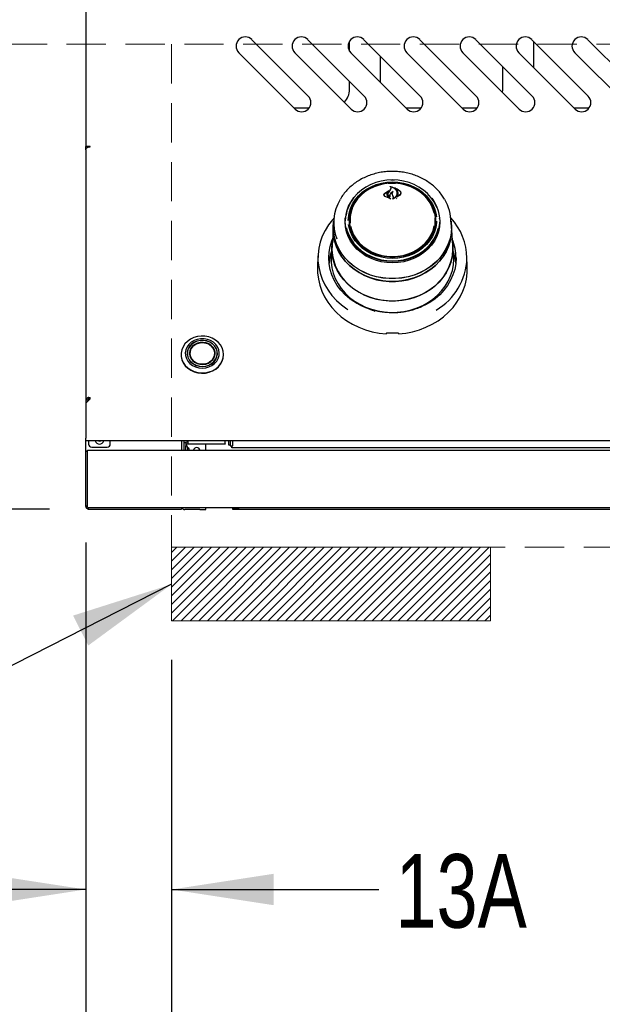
# Model space of a CAD drawing. Header units: inches. Extents: x 35 to 206, y 22 to 147.
# Tile 3 of 51: x 60 to 71, y 36 to 57. Entities that reach past the tile are written whole.
import ezdxf

# ---------------------------------------------------------------- set-up
doc = ezdxf.new("R2010")
doc.units = ezdxf.units.IN
doc.header["$LTSCALE"] = 16
doc.header["$MEASUREMENT"] = 0
doc.linetypes.add('HIDDEN', pattern=[0.075, 0.05, -0.025])
doc.layers.add('FORMAT', color=7, linetype='Continuous')
doc.styles.add('SLDTEXTSTYLE0', font='TXT', dxfattribs={"width": 0.75})
doc.dimstyles.new('SLDDIMSTYLE0', dxfattribs={"dimtxt": 1.5, "dimasz": 2.08, "dimexe": 0, "dimexo": 0.0625, "dimgap": 0.375, "dimtad": 0, "dimtih": 1, "dimtoh": 1, "dimdec": 0, "dimrnd": 1e-09, "dimzin": 12, "dimdsep": 46, "dimlunit": 5, "dimtxsty": 'SLDTEXTSTYLE0', "dimsah": 1, "dimcen": 0.09, "dimadec": 0, "dimazin": 3, "dimtfac": 1, "dimtdec": 0, "dimtmove": 0, "dimatfit": 0, "dimfxl": 1, "dimfrac": 2, "dimtolj": 1, "dimtzin": 12, "dimarcsym": 0})
doc.dimstyles.new('SLDDIMSTYLE1', dxfattribs={"dimtxt": 1.5, "dimasz": 2.08, "dimexe": 0, "dimexo": 0.0625, "dimgap": 0.375, "dimtad": 0, "dimtih": 1, "dimtoh": 1, "dimdec": 0, "dimrnd": 1e-09, "dimzin": 12, "dimdsep": 46, "dimlunit": 5, "dimtxsty": 'SLDTEXTSTYLE0', "dimsah": 1, "dimcen": 0.09, "dimadec": 0, "dimazin": 3, "dimtfac": 1, "dimtdec": 0, "dimtofl": 0, "dimtmove": 0, "dimatfit": 3, "dimfxl": 1, "dimfrac": 2, "dimtolj": 1, "dimtzin": 12, "dimarcsym": 0})
doc.dimstyles.new('SLDDIMSTYLE2', dxfattribs={"dimtxt": 0.18, "dimasz": 2.08, "dimexe": 0, "dimexo": 0.0625, "dimgap": 0, "dimtad": 0, "dimtih": 1, "dimtoh": 1, "dimdec": 0, "dimrnd": 1e-09, "dimzin": 0, "dimdsep": 46, "dimlunit": 5, "dimtxsty": 'Standard', "dimsah": 1, "dimcen": 0.09, "dimadec": 0, "dimazin": 0, "dimtfac": 2.08, "dimtdec": 0, "dimtofl": 0, "dimtmove": 0, "dimatfit": 3, "dimfxl": 1, "dimfrac": 2, "dimtolj": 1, "dimtzin": 0, "dimarcsym": 0})

# ---------------------------------------------------------------- blocks, each defined once
blk = doc.blocks.new('_D')
at = {"layer": 'FORMAT'}
for p, q in [((60.925, 45.905), (60.925, 36.831)), ((62.675, 43.511), (62.675, 36.831)), ((60.925, 38.831), (56.925, 38.831)), ((62.675, 38.831), (66.898, 38.831))]:
    blk.add_line(p, q, dxfattribs=at)
for points in [[(60.925, 38.831), (58.845, 39.151), (58.845, 38.511)], [(62.675, 38.831), (64.755, 38.511), (64.755, 39.151)]]:
    blk.add_solid(points, dxfattribs=at)
at = {"layer": 'FORMAT', "insert": (67.238, 39.552), "char_height": 1.5, "attachment_point": 1, "style": 'SLDTEXTSTYLE0'}
blk.add_mtext('13A', dxfattribs=at)
blk = doc.blocks.new('_D_3')
at = {"layer": 'FORMAT'}
for p, q in [((62.675, 43.511), (62.675, 32.728)), ((98.675, 43.511), (98.675, 32.728)), ((62.675, 34.728), (79.035, 34.728)), ((98.675, 34.728), (82.315, 34.728))]:
    blk.add_line(p, q, dxfattribs=at)
for points in [[(62.675, 34.728), (64.755, 34.408), (64.755, 35.048)], [(98.675, 34.728), (96.595, 35.048), (96.595, 34.408)]]:
    blk.add_solid(points, dxfattribs=at)
at = {"layer": 'FORMAT', "insert": (79.375, 35.449), "char_height": 1.5, "attachment_point": 1, "style": 'SLDTEXTSTYLE0'}
blk.add_mtext('5A', dxfattribs=at)
blk = doc.blocks.new('_D_4')
at = {"layer": 'FORMAT'}
for p, q in [((60.925, 45.905), (60.925, 28.948)), ((100.425, 45.905), (100.425, 28.948)), ((60.925, 30.948), (79.035, 30.948)), ((100.425, 30.948), (82.315, 30.948))]:
    blk.add_line(p, q, dxfattribs=at)
for points in [[(60.925, 30.948), (63.005, 30.628), (63.005, 31.268)], [(100.425, 30.948), (98.345, 31.268), (98.345, 30.628)]]:
    blk.add_solid(points, dxfattribs=at)
at = {"layer": 'FORMAT', "insert": (79.375, 31.669), "char_height": 1.5, "attachment_point": 1, "style": 'SLDTEXTSTYLE0'}
blk.add_mtext('2A', dxfattribs=at)
blk = doc.blocks.new('_D_5')
at = {"layer": 'FORMAT'}
for p, q in [((60.125, 70.713), (51.425, 70.713)), ((53.425, 70.713), (53.425, 59.862)), ((53.425, 46.586), (53.425, 57.437)), ((60.183, 46.586), (51.425, 46.586))]:
    blk.add_line(p, q, dxfattribs=at)
for points in [[(53.425, 70.713), (53.105, 68.633), (53.745, 68.633)], [(53.425, 46.586), (53.745, 48.666), (53.105, 48.666)]]:
    blk.add_solid(points, dxfattribs=at)
at = {"layer": 'FORMAT', "insert": (52.125, 59.371), "char_height": 1.5, "attachment_point": 1, "style": 'SLDTEXTSTYLE0'}
blk.add_mtext('1A', dxfattribs=at)

msp = doc.modelspace()

# ---------------------------------------------------------------- hatches: boundary and pattern name
at = {"layer": 'FORMAT'}
h = msp.add_hatch(dxfattribs=at)
h.set_pattern_fill('ANSI31', color=256, style=0)
h.paths.add_polyline_path([(62.675, 45.811), (69.175, 45.811), (69.175, 44.311), (62.675, 44.311)], flags=0)

# ---------------------------------------------------------------- linework, layer by layer
at = {"color": 7, "linetype": 'Continuous', "lineweight": 25}
for p, q in [((60.925, 56.916), (60.925, 53.98)), ((65.459, 55.006), (64.31, 56.155)), ((66.6, 55.006), (65.451, 56.155)), ((66.3, 55.924), (66.3, 56.121)), ((67.741, 55.006), (66.592, 56.155)), ((68.882, 55.006), (67.733, 56.155)), ((70.023, 55.006), (68.874, 56.155)), ((71.164, 55.006), (70.015, 56.155)), ((70.05, 56.12), (70.05, 55.59)), ((72.305, 55.006), (71.156, 56.155)), ((64.045, 55.89), (65.194, 54.741)), ((65.186, 55.89), (66.335, 54.741)), ((66.327, 55.89), (67.476, 54.741)), ((66.925, 55.822), (66.925, 55.292)), ((67.468, 55.89), (68.617, 54.741)), ((68.609, 55.89), (69.758, 54.741)), ((69.75, 55.89), (70.899, 54.741)), ((70.891, 55.89), (72.04, 54.741)), ((69.425, 55.141), (69.425, 55.604)), ((66.3, 55.141), (66.3, 55.306)), ((69.42, 55.079), (69.425, 55.141)), ((65.169, 54.766), (65.48, 54.766)), ((67.451, 54.766), (67.762, 54.766)), ((68.592, 54.766), (68.903, 54.766)), ((70.874, 54.766), (71.185, 54.766)), ((61.014, 53.98), (60.925, 53.98)), ((60.925, 53.911), (60.925, 53.98)), ((60.925, 53.911), (60.925, 48.804)), ((60.984, 53.97), (61.014, 53.97)), ((61.014, 53.97), (61.014, 53.98)), ((67.085, 53.228), (67.175, 53.232)), ((67.175, 53.232), (67.241, 53.229)), ((67.004, 52.994), (67.004, 52.981)), ((67.017, 53.023), (67.109, 53.081)), ((67.018, 53.024), (67.096, 53.077)), ((67.061, 53.004), (67.061, 52.996)), ((67.097, 53.076), (67.069, 53.042)), ((67.088, 53.008), (67.088, 53.007)), ((67.098, 53.073), (67.098, 53.076)), ((67.099, 53.043), (67.131, 53.091)), ((67.129, 53.088), (67.147, 53.12)), ((67.131, 53.091), (67.148, 53.124)), ((67.136, 53.164), (67.136, 53.158)), ((67.149, 53.125), (67.149, 53.131)), ((67.172, 53.02), (67.172, 53.004)), ((67.181, 52.98), (67.172, 53.005)), ((67.182, 52.981), (67.174, 53.006)), ((67.232, 53.13), (67.232, 53.126)), ((67.269, 53.022), (67.269, 53.024)), ((67.345, 53.019), (67.345, 53.03)), ((67.14, 52.912), (67.025, 52.957)), ((67.131, 52.915), (67.026, 52.959)), ((67.088, 52.95), (67.132, 52.916)), ((67.09, 52.951), (67.141, 52.913)), ((67.12, 52.976), (67.12, 52.963)), ((67.124, 52.952), (67.124, 52.952)), ((67.192, 52.95), (67.181, 52.98)), ((67.194, 52.95), (67.182, 52.981)), ((67.194, 52.928), (67.194, 52.938)), ((67.26, 52.912), (67.267, 52.923)), ((67.33, 52.989), (67.261, 52.943)), ((67.267, 52.949), (67.267, 52.949)), ((67.328, 52.991), (67.268, 52.948)), ((65.982, 52.492), (65.975, 52.389)), ((66.21, 52.44), (66.215, 52.527)), ((66.214, 52.515), (66.212, 52.491)), ((66.3, 52.448), (66.301, 52.493)), ((66.303, 52.521), (66.301, 52.493)), ((68.048, 52.493), (68.046, 52.521)), ((68.058, 52.412), (68.059, 52.447)), ((68.138, 52.491), (68.136, 52.515)), ((68.375, 52.389), (68.368, 52.492)), ((65.966, 52.272), (65.945, 51.962)), ((65.972, 52.389), (65.969, 52.335)), ((65.972, 52.326), (65.975, 52.389)), ((68.381, 52.335), (68.377, 52.389)), ((68.383, 52.272), (68.381, 52.335)), ((68.405, 51.962), (68.383, 52.272)), ((65.942, 51.962), (65.927, 51.744)), ((68.423, 51.744), (68.407, 51.962)), ((65.658, 51.747), (65.649, 51.513)), ((68.425, 51.679), (68.423, 51.744)), ((68.7, 51.513), (68.692, 51.747)), ((67.145, 50.596), (67.145, 50.588)), ((67.204, 50.588), (67.204, 50.596)), ((62.867, 49.737), (62.867, 49.73)), ((62.995, 49.76), (62.995, 49.717)), ((63.047, 49.725), (63.054, 49.688)), ((63.054, 49.688), (63.055, 49.683)), ((63.545, 49.683), (63.546, 49.688)), ((63.546, 49.688), (63.553, 49.725)), ((63.555, 49.715), (63.553, 49.725)), ((63.605, 49.717), (63.605, 49.76)), ((63.607, 49.721), (63.605, 49.734)), ((63.733, 49.73), (63.733, 49.737)), ((61.014, 48.834), (60.925, 48.745)), ((60.964, 48.804), (60.925, 48.804)), ((60.925, 48.804), (60.925, 48.745)), ((60.964, 48.804), (60.964, 48.784)), ((60.984, 48.844), (60.984, 48.864)), ((60.984, 48.864), (61.014, 48.864)), ((60.984, 48.844), (61.014, 48.844)), ((61.014, 48.834), (61.014, 48.864)), ((60.925, 48.745), (60.925, 48.034)), ((60.925, 47.975), (60.925, 48.034)), ((100.425, 47.975), (60.925, 47.975)), ((60.925, 47.768), (60.925, 47.975)), ((60.984, 47.913), (60.984, 47.975)), ((61.425, 47.913), (61.425, 47.975)), ((62.875, 47.975), (62.875, 47.788)), ((62.925, 47.975), (62.925, 47.788)), ((63.003, 47.975), (63.003, 47.918)), ((63.769, 47.918), (63.769, 47.975)), ((63.841, 47.891), (63.841, 47.975)), ((63.87, 47.975), (63.87, 47.876)), ((63.92, 47.876), (63.92, 47.975)), ((60.963, 47.788), (100.387, 47.788)), ((60.963, 47.73), (60.963, 47.788)), ((61.046, 47.85), (61.362, 47.85)), ((62.925, 47.941), (62.963, 47.941)), ((62.963, 47.941), (62.963, 47.879)), ((62.963, 47.809), (62.963, 47.879)), ((62.963, 47.788), (62.963, 47.809)), ((63.003, 47.948), (62.983, 47.948)), ((63.003, 47.91), (62.983, 47.91)), ((63.003, 47.91), (63.003, 47.918)), ((63.769, 47.91), (63.003, 47.91)), ((63.006, 47.788), (63.006, 47.821)), ((63.041, 47.788), (63.033, 47.816)), ((63.375, 47.788), (63.375, 47.91)), ((63.769, 47.918), (63.769, 47.91)), ((63.87, 47.891), (63.841, 47.891)), ((63.87, 47.876), (63.92, 47.876)), ((63.904, 47.833), (63.904, 47.876)), ((97.446, 47.833), (63.904, 47.833)), ((60.925, 47.768), (60.963, 47.768)), ((60.925, 47.705), (60.925, 47.768)), ((60.925, 46.705), (60.925, 47.705)), ((60.963, 46.655), (60.963, 47.73)), ((60.925, 46.643), (60.925, 46.705)), ((60.963, 46.643), (60.925, 46.643)), ((60.963, 46.616), (60.963, 46.655)), ((60.963, 46.616), (100.387, 46.616)), ((60.983, 46.586), (60.983, 46.616)), ((60.983, 46.586), (62.875, 46.586)), ((62.875, 46.616), (62.875, 46.586)), ((63.25, 46.577), (62.945, 46.577)), ((63.25, 46.577), (63.375, 46.577)), ((63.375, 46.577), (63.375, 46.616)), ((63.925, 46.616), (63.925, 46.615)), ((63.925, 46.577), (63.925, 46.615)), ((63.925, 46.615), (64.05, 46.615)), ((64.05, 46.577), (63.925, 46.577)), ((97.3, 46.615), (64.05, 46.615)), ((97.3, 46.577), (64.05, 46.577))]:
    msp.add_line(p, q, dxfattribs=at)
at = {"color": 7, "linetype": 'Continuous', "lineweight": 25, "flags": 128}
for points in [[(67.175, 53.296), (67.06, 53.29), (66.947, 53.272), (66.837, 53.242), (66.732, 53.202), (66.633, 53.15), (66.543, 53.088), (66.461, 53.018), (66.39, 52.94), (66.331, 52.854), (66.284, 52.763), (66.249, 52.668), (66.229, 52.575)], [(66.275, 52.471), (66.277, 52.525), (66.291, 52.622), (66.319, 52.716), (66.361, 52.807), (66.415, 52.893), (66.482, 52.972), (66.559, 53.044), (66.646, 53.106), (66.742, 53.158), (66.844, 53.2), (66.951, 53.23), (67.062, 53.249), (67.175, 53.255)], [(67.175, 53.237), (67.064, 53.231), (66.955, 53.213), (66.849, 53.183), (66.748, 53.142), (66.654, 53.091), (66.569, 53.029), (66.492, 52.959), (66.427, 52.881), (66.374, 52.797), (66.333, 52.707), (66.305, 52.614), (66.291, 52.518), (66.291, 52.422), (66.305, 52.326), (66.333, 52.233), (66.374, 52.143), (66.427, 52.059), (66.492, 51.981), (66.569, 51.911), (66.654, 51.85), (66.748, 51.798), (66.849, 51.757), (66.955, 51.727), (67.064, 51.709), (67.175, 51.703), (67.286, 51.709), (67.395, 51.727), (67.501, 51.757), (67.602, 51.798), (67.695, 51.85), (67.781, 51.911), (67.857, 51.981), (67.923, 52.059), (67.976, 52.143), (68.017, 52.233), (68.045, 52.326), (68.059, 52.422), (68.059, 52.518), (68.045, 52.614), (68.017, 52.707), (67.976, 52.797), (67.923, 52.881), (67.857, 52.959), (67.781, 53.029), (67.695, 53.091), (67.602, 53.142), (67.501, 53.183), (67.395, 53.213), (67.286, 53.231), (67.175, 53.237)], [(68.023, 52.622), (68.017, 52.648), (67.986, 52.739), (67.941, 52.827), (67.883, 52.909), (67.814, 52.984), (67.735, 53.051), (67.646, 53.108), (67.55, 53.155), (67.447, 53.191), (67.34, 53.215), (67.23, 53.228), (67.12, 53.228), (67.01, 53.215), (66.903, 53.191), (66.8, 53.155), (66.704, 53.108), (66.615, 53.051), (66.535, 52.984), (66.466, 52.909), (66.409, 52.827), (66.364, 52.739), (66.333, 52.648), (66.315, 52.553), (66.311, 52.457), (66.315, 52.414)], [(67.14, 53.298), (67.175, 53.299), (67.219, 53.298)], [(68.078, 52.733), (68.066, 52.763), (68.019, 52.854), (67.959, 52.94), (67.888, 53.018), (67.807, 53.088), (67.716, 53.15), (67.618, 53.202), (67.513, 53.242), (67.403, 53.272), (67.29, 53.29), (67.175, 53.296)], [(67.175, 53.255), (67.288, 53.249), (67.399, 53.23), (67.506, 53.2), (67.608, 53.158), (67.704, 53.106), (67.791, 53.044), (67.868, 52.972), (67.934, 52.893), (67.989, 52.807), (68.03, 52.716), (68.059, 52.622), (68.071, 52.541)], [(67.977, 52.927), (68.027, 52.853), (68.075, 52.761), (68.11, 52.665), (68.131, 52.566), (68.138, 52.465), (68.131, 52.365), (68.11, 52.266), (68.075, 52.169), (68.027, 52.078), (67.967, 51.991), (67.895, 51.912), (67.813, 51.841), (67.722, 51.779), (67.622, 51.727), (67.516, 51.686), (67.405, 51.656), (67.291, 51.637), (67.175, 51.631), (67.059, 51.637), (66.944, 51.656), (66.834, 51.686), (66.727, 51.727), (66.628, 51.779), (66.536, 51.841), (66.454, 51.912), (66.383, 51.991), (66.322, 52.078), (66.275, 52.169), (66.24, 52.266), (66.219, 52.365), (66.212, 52.465), (66.212, 52.465)], [(67.959, 52.807), (67.973, 52.782), (68.012, 52.691), (68.037, 52.596), (68.047, 52.5), (68.044, 52.403), (68.026, 52.307), (67.994, 52.214), (67.949, 52.126), (67.891, 52.043), (67.821, 51.967), (67.741, 51.9), (67.651, 51.842), (67.554, 51.794), (67.45, 51.758), (67.342, 51.733), (67.231, 51.721), (67.119, 51.721), (67.008, 51.733), (66.9, 51.758), (66.796, 51.794), (66.699, 51.842), (66.609, 51.9), (66.529, 51.967), (66.459, 52.043), (66.401, 52.126), (66.356, 52.214), (66.324, 52.307), (66.306, 52.403), (66.302, 52.5), (66.313, 52.596), (66.338, 52.691), (66.377, 52.782), (66.378, 52.785)], [(65.985, 52.523), (65.951, 52.484), (65.87, 52.378), (65.801, 52.266), (65.745, 52.149), (65.703, 52.027), (65.674, 51.903), (65.659, 51.776), (65.658, 51.649), (65.672, 51.523), (65.699, 51.398), (65.741, 51.276), (65.795, 51.158), (65.863, 51.046), (65.943, 50.939), (66.034, 50.84), (66.136, 50.748), (66.248, 50.666), (66.266, 50.654)], [(65.97, 52.326), (65.977, 52.439), (65.979, 52.453)], [(68.371, 52.453), (68.373, 52.439), (68.38, 52.326), (68.373, 52.213), (68.352, 52.102), (68.317, 51.993), (68.268, 51.888), (68.207, 51.788), (68.134, 51.694), (68.05, 51.608), (67.955, 51.531), (67.851, 51.462), (67.739, 51.404), (67.621, 51.357), (67.497, 51.32), (67.37, 51.296), (67.24, 51.284), (67.11, 51.284), (66.98, 51.296), (66.853, 51.32), (66.729, 51.357), (66.611, 51.404), (66.499, 51.462), (66.395, 51.531), (66.3, 51.608), (66.216, 51.694), (66.143, 51.788), (66.081, 51.888), (66.033, 51.993), (65.998, 52.102), (65.977, 52.213), (65.97, 52.326), (65.97, 52.326)], [(68.135, 52.527), (68.14, 52.44), (68.133, 52.339), (68.112, 52.24), (68.077, 52.143), (68.03, 52.051), (67.969, 51.965), (67.897, 51.886), (67.815, 51.814), (67.723, 51.752), (67.623, 51.7), (67.517, 51.658), (67.406, 51.628), (67.291, 51.61), (67.175, 51.604), (67.059, 51.61), (66.944, 51.628), (66.833, 51.658), (66.726, 51.7), (66.627, 51.752), (66.535, 51.814), (66.452, 51.886), (66.38, 51.965), (66.32, 52.051), (66.272, 52.143), (66.238, 52.24), (66.217, 52.339), (66.21, 52.44), (66.21, 52.44)], [(68.074, 52.459), (68.073, 52.427), (68.059, 52.33), (68.03, 52.235), (67.989, 52.144), (67.934, 52.058), (67.868, 51.979), (67.791, 51.908), (67.704, 51.845), (67.608, 51.793), (67.506, 51.751), (67.399, 51.721), (67.288, 51.703), (67.175, 51.697), (67.062, 51.703), (66.951, 51.721), (66.844, 51.751), (66.742, 51.793), (66.646, 51.845), (66.559, 51.908), (66.482, 51.979), (66.415, 52.058), (66.361, 52.144), (66.319, 52.235), (66.291, 52.33), (66.281, 52.389)], [(65.969, 52.335), (65.966, 52.272), (65.973, 52.159), (65.995, 52.047), (66.03, 51.938), (66.078, 51.832), (66.139, 51.732), (66.213, 51.638), (66.297, 51.552), (66.392, 51.474), (66.497, 51.406), (66.609, 51.347), (66.728, 51.3), (66.852, 51.263), (66.979, 51.239), (67.109, 51.227), (67.24, 51.227), (67.37, 51.239), (67.498, 51.263), (67.622, 51.3), (67.741, 51.347), (67.853, 51.406), (67.957, 51.474), (68.052, 51.552), (68.137, 51.638), (68.21, 51.732), (68.272, 51.832), (68.32, 51.938), (68.355, 52.047), (68.376, 52.159), (68.383, 52.272), (68.383, 52.272)], [(68.363, 52.093), (68.353, 52.048), (68.318, 51.939), (68.27, 51.834), (68.209, 51.734), (68.135, 51.64), (68.051, 51.554), (67.956, 51.476), (67.852, 51.408), (67.74, 51.349), (67.621, 51.302), (67.498, 51.266), (67.37, 51.241), (67.24, 51.229), (67.11, 51.229), (66.98, 51.241), (66.852, 51.266), (66.728, 51.302), (66.61, 51.349), (66.498, 51.408), (66.394, 51.476), (66.299, 51.554), (66.215, 51.64), (66.141, 51.734), (66.08, 51.834), (66.032, 51.939), (65.997, 52.048), (65.976, 52.159), (65.969, 52.272), (65.969, 52.296)], [(68.375, 52.389), (68.377, 52.326), (68.37, 52.213), (68.349, 52.102), (68.314, 51.993), (68.266, 51.889), (68.205, 51.789), (68.132, 51.696), (68.048, 51.61), (67.953, 51.532), (67.85, 51.464), (67.738, 51.406), (67.62, 51.358), (67.497, 51.322), (67.369, 51.298), (67.24, 51.286), (67.11, 51.286), (66.98, 51.298), (66.853, 51.322), (66.73, 51.358), (66.612, 51.406), (66.5, 51.464), (66.396, 51.532), (66.302, 51.61), (66.218, 51.696), (66.145, 51.789), (66.084, 51.889), (66.035, 51.993), (66, 52.102), (65.979, 52.213), (65.972, 52.326), (65.972, 52.326)], [(66.238, 52.318), (66.249, 52.273), (66.284, 52.178), (66.331, 52.087), (66.39, 52.002), (66.461, 51.923), (66.543, 51.853), (66.633, 51.791), (66.732, 51.74), (66.837, 51.699), (66.947, 51.669), (67.06, 51.651), (67.175, 51.645), (67.29, 51.651), (67.403, 51.669), (67.513, 51.699), (67.618, 51.74), (67.716, 51.791), (67.807, 51.853), (67.888, 51.923), (67.959, 52.002), (68.019, 52.087), (68.066, 52.178), (68.1, 52.273), (68.108, 52.303)], [(66.323, 52.355), (66.347, 52.268), (66.385, 52.178), (66.436, 52.093), (66.5, 52.015), (66.574, 51.944), (66.658, 51.882), (66.751, 51.829), (66.851, 51.788), (66.956, 51.757), (67.064, 51.739), (67.175, 51.733)], [(67.175, 51.733), (67.285, 51.739), (67.394, 51.757), (67.499, 51.788), (67.599, 51.829), (67.692, 51.882), (67.776, 51.944), (67.85, 52.015), (67.914, 52.093), (67.965, 52.178), (68.003, 52.268), (68.028, 52.361)], [(66.373, 50.823), (66.307, 50.872), (66.211, 50.955), (66.125, 51.046), (66.051, 51.145), (65.989, 51.25), (65.941, 51.36), (65.906, 51.473), (65.884, 51.589), (65.877, 51.707), (65.884, 51.824), (65.906, 51.941), (65.941, 52.054), (65.953, 52.086)], [(65.94, 51.897), (65.947, 52.011), (65.949, 52.025)], [(68.401, 52.025), (68.408, 51.954), (68.408, 51.84), (68.394, 51.727), (68.366, 51.616), (68.325, 51.508), (68.271, 51.404), (68.204, 51.306), (68.125, 51.215), (68.036, 51.131), (67.937, 51.056), (67.83, 50.991), (67.715, 50.935), (67.594, 50.891), (67.468, 50.858), (67.339, 50.837), (67.208, 50.828), (67.076, 50.831), (66.946, 50.846), (66.818, 50.873), (66.695, 50.912), (66.577, 50.962), (66.465, 51.022), (66.362, 51.092), (66.268, 51.172), (66.184, 51.259), (66.111, 51.354), (66.05, 51.455), (66.003, 51.561), (65.968, 51.671), (65.947, 51.783), (65.94, 51.897), (65.94, 51.897)], [(65.945, 51.962), (65.943, 51.869), (65.953, 51.756), (65.978, 51.644), (66.015, 51.535), (66.066, 51.431), (66.13, 51.331), (66.205, 51.238), (66.292, 51.153), (66.388, 51.076), (66.494, 51.008), (66.607, 50.95), (66.726, 50.903), (66.851, 50.868), (66.979, 50.844), (67.109, 50.831), (67.24, 50.831), (67.371, 50.844), (67.499, 50.868), (67.624, 50.903), (67.743, 50.95), (67.856, 51.008), (67.962, 51.076), (68.058, 51.153), (68.144, 51.238), (68.22, 51.331), (68.283, 51.431), (68.334, 51.535), (68.372, 51.644), (68.397, 51.756), (68.407, 51.869), (68.405, 51.962)], [(65.927, 51.744), (65.927, 51.736), (65.927, 51.621), (65.941, 51.506), (65.969, 51.394), (66.011, 51.284), (66.066, 51.179), (66.133, 51.08), (66.213, 50.988), (66.303, 50.903), (66.403, 50.827), (66.512, 50.761), (66.628, 50.705), (66.751, 50.66), (66.878, 50.627), (67.009, 50.606), (67.142, 50.596), (67.275, 50.599), (67.406, 50.615), (67.536, 50.642), (67.661, 50.681), (67.781, 50.732), (67.893, 50.793), (67.998, 50.864), (68.093, 50.944), (68.178, 51.033), (68.252, 51.129), (68.313, 51.231), (68.362, 51.339), (68.397, 51.45), (68.418, 51.564), (68.425, 51.679), (68.425, 51.679)], [(68.472, 51.707), (68.465, 51.589), (68.444, 51.473), (68.409, 51.36), (68.36, 51.25), (68.299, 51.145), (68.225, 51.046), (68.139, 50.955), (68.043, 50.872), (67.938, 50.798), (67.838, 50.741)], [(65.649, 51.513), (65.651, 51.401), (65.666, 51.275), (65.695, 51.152), (65.737, 51.031), (65.792, 50.914), (65.86, 50.802), (65.94, 50.696), (66.031, 50.598), (66.133, 50.507), (66.244, 50.426), (66.364, 50.353), (66.491, 50.292), (66.625, 50.24), (66.763, 50.201), (66.905, 50.172), (67.05, 50.156)], [(67.3, 50.156), (67.445, 50.172), (67.587, 50.201), (67.725, 50.24), (67.859, 50.292), (67.986, 50.353), (68.105, 50.426), (68.217, 50.507), (68.318, 50.598), (68.41, 50.696), (68.49, 50.802), (68.558, 50.914), (68.613, 51.031), (68.655, 51.152), (68.684, 51.275), (68.699, 51.401), (68.7, 51.513)], [(67.766, 50.725), (67.674, 50.678), (67.596, 50.646)], [(63.43, 50.095), (63.354, 50.109), (63.277, 50.112), (63.2, 50.102), (63.126, 50.081), (63.058, 50.048), (62.998, 50.006), (62.947, 49.955), (62.908, 49.897), (62.881, 49.834), (62.868, 49.768), (62.869, 49.7), (62.883, 49.634), (62.911, 49.572), (62.952, 49.514), (63.003, 49.464), (63.064, 49.422), (63.133, 49.391), (63.207, 49.371), (63.284, 49.362), (63.362, 49.366), (63.437, 49.382), (63.508, 49.408), (63.573, 49.446), (63.628, 49.493), (63.674, 49.548), (63.707, 49.608), (63.727, 49.673), (63.733, 49.74), (63.725, 49.807), (63.704, 49.872), (63.67, 49.932), (63.624, 49.986), (63.567, 50.032), (63.502, 50.069), (63.43, 50.095)], [(63.404, 50.046), (63.335, 50.058), (63.265, 50.058), (63.197, 50.046), (63.132, 50.022), (63.075, 49.988), (63.027, 49.944), (62.989, 49.892), (62.965, 49.835), (62.954, 49.776), (62.958, 49.715), (62.975, 49.656), (63.006, 49.602), (63.049, 49.554), (63.102, 49.514), (63.163, 49.485), (63.23, 49.466), (63.299, 49.46), (63.369, 49.466), (63.436, 49.484), (63.497, 49.514), (63.55, 49.553), (63.593, 49.601), (63.624, 49.655), (63.642, 49.714), (63.646, 49.775), (63.635, 49.835), (63.611, 49.891), (63.574, 49.943), (63.526, 49.987), (63.468, 50.022), (63.404, 50.046)], [(63.393, 50.015), (63.327, 50.026), (63.261, 50.025), (63.196, 50.012), (63.135, 49.986), (63.083, 49.951), (63.041, 49.906), (63.011, 49.854), (62.994, 49.798), (62.992, 49.74), (63.004, 49.683), (63.03, 49.63), (63.068, 49.583), (63.118, 49.544), (63.176, 49.515), (63.239, 49.497), (63.306, 49.492), (63.372, 49.5), (63.435, 49.519), (63.492, 49.55), (63.539, 49.591), (63.576, 49.639), (63.599, 49.693), (63.609, 49.751), (63.604, 49.808), (63.585, 49.864), (63.552, 49.914), (63.508, 49.958), (63.454, 49.992), (63.393, 50.015)], [(63.392, 50.012), (63.327, 50.023), (63.261, 50.022), (63.197, 50.009), (63.138, 49.984), (63.086, 49.948), (63.044, 49.904), (63.014, 49.853), (62.998, 49.798), (62.996, 49.74), (63.008, 49.684), (63.033, 49.632), (63.071, 49.585), (63.12, 49.546), (63.177, 49.518), (63.24, 49.501), (63.306, 49.496), (63.371, 49.503), (63.433, 49.522), (63.489, 49.553), (63.536, 49.593), (63.572, 49.641), (63.595, 49.694), (63.605, 49.751), (63.6, 49.808), (63.581, 49.862), (63.549, 49.912), (63.505, 49.955), (63.452, 49.989), (63.392, 50.012)], [(63.378, 49.975), (63.319, 49.985), (63.258, 49.983), (63.2, 49.969), (63.147, 49.943), (63.103, 49.908), (63.069, 49.864), (63.047, 49.815), (63.039, 49.763), (63.045, 49.711), (63.065, 49.661), (63.098, 49.617), (63.141, 49.581), (63.193, 49.554), (63.251, 49.538), (63.311, 49.534), (63.371, 49.543), (63.427, 49.563), (63.476, 49.593), (63.516, 49.633), (63.544, 49.679), (63.558, 49.73), (63.559, 49.783), (63.546, 49.834), (63.52, 49.881), (63.482, 49.922), (63.434, 49.954), (63.378, 49.975)], [(63.223, 49.548), (63.169, 49.569), (63.122, 49.6), (63.084, 49.64), (63.058, 49.686), (63.045, 49.736), (63.046, 49.788), (63.061, 49.838), (63.088, 49.883), (63.127, 49.922), (63.175, 49.952), (63.23, 49.972), (63.289, 49.98), (63.348, 49.976), (63.405, 49.961), (63.456, 49.934), (63.498, 49.899), (63.53, 49.855), (63.55, 49.807), (63.556, 49.756), (63.548, 49.705), (63.527, 49.656), (63.493, 49.614), (63.45, 49.579), (63.398, 49.554), (63.341, 49.54), (63.281, 49.538), (63.223, 49.548)], [(63.376, 49.969), (63.316, 49.979), (63.255, 49.976), (63.197, 49.961), (63.144, 49.933), (63.101, 49.896), (63.069, 49.851), (63.05, 49.8), (63.047, 49.747), (63.057, 49.695), (63.082, 49.647), (63.12, 49.605), (63.168, 49.572), (63.224, 49.55), (63.284, 49.541), (63.345, 49.544), (63.403, 49.559), (63.456, 49.586), (63.499, 49.624), (63.531, 49.669), (63.549, 49.719), (63.553, 49.772), (63.542, 49.824), (63.518, 49.873), (63.48, 49.915), (63.432, 49.948), (63.376, 49.969)], [(62.867, 49.73), (62.869, 49.694), (62.883, 49.627), (62.911, 49.565), (62.952, 49.507), (63.003, 49.457), (63.064, 49.416), (63.133, 49.384), (63.207, 49.364), (63.284, 49.356), (63.362, 49.359), (63.437, 49.375), (63.508, 49.402), (63.573, 49.439), (63.628, 49.486), (63.674, 49.541), (63.707, 49.602), (63.727, 49.666), (63.733, 49.73)], [(62.995, 49.734), (62.994, 49.729), (62.993, 49.725)], [(63.047, 49.725), (63.047, 49.725), (63.044, 49.715)], [(61.182, 47.975), (61.206, 47.971), (61.23, 47.975)]]:
    msp.add_lwpolyline(points, dxfattribs=at)
at = {"color": 7, "linetype": 'Continuous', "lineweight": 25}
for centre, radius, start, end in [((64.177, 56.023), 0.188, 45, 225), ((65.318, 56.023), 0.188, 45, 225), ((66.459, 56.023), 0.188, 45, 225), ((67.6, 56.023), 0.188, 45, 225), ((68.741, 56.023), 0.188, 45, 225), ((69.882, 56.023), 0.188, 45, 225), ((71.023, 56.023), 0.188, 45, 225), ((65.326, 54.874), 0.188, 225, 45), ((65.925, 55.141), 0.375, 316.1116, 0), ((66.467, 54.874), 0.188, 225, 45), ((67.608, 54.874), 0.188, 225, 45), ((68.749, 54.874), 0.188, 225, 45), ((69.89, 54.874), 0.188, 225, 45), ((71.031, 54.874), 0.188, 225, 45), ((74.76, 47.831), 9.267, 145.4389, 145.7917), ((66.894, 52.429), 0.914, 149.0279, 201.5954), ((66.977, 52.457), 0.764, 140.9174, 179.4321), ((67.443, 52.425), 0.927, 0.2413, 30.678), ((66.963, 52.446), 0.672, 156.8618, 182.9101), ((67.383, 52.445), 0.675, 0.0986, 23.0948), ((66.974, 52.45), 0.674, 180.1873, 206.7427), ((67.378, 52.449), 0.671, 333.2194, 3.8079), ((67.478, 51.693), 1.215, 0.3953, 43.0876), ((67.48, 51.705), 0.992, 0.1119, 22.5636), ((66.868, 51.522), 0.987, 161.02, 175.5498), ((67.482, 51.522), 0.987, 4.4502, 18.98), ((67.42, 51.74), 1.274, 300.6207, 358.2355), ((67.154, 51.736), 1.161, 240.5972, 253.2646), ((67.175, 51.938), 1.761, 266.8186, 273.1814), ((61.204, 48.007), 0.094, 199.579, 340.421), ((61.046, 47.913), 0.0625, 180, 270), ((61.362, 47.913), 0.0625, 270, 360), ((62.983, 47.89), 0.058, 90, 117.9177), ((62.983, 47.89), 0.02, 90, 180), ((63.187, 47.773), 0.0675, 12.2878, 167.7122), ((62.945, 46.647), 0.07, 206.5674, 270)]:
    msp.add_arc(centre, radius, start, end, dxfattribs=at)
for centre, major_axis, start_param, end_param in [((66.863, 50.405), (1.547, 9.033), 4.689058, 4.69059), ((67.487, 50.405), (-1.547, 9.033), 1.592595, 1.594127)]:
    msp.add_ellipse(centre, major_axis=major_axis, ratio=0.024697, start_param=start_param, end_param=end_param, dxfattribs=at)
for points in [[(60.925, 53.911), (60.926, 53.917), (60.928, 53.93), (60.941, 53.947), (60.961, 53.962), (60.976, 53.967), (60.984, 53.97)], [(60.984, 48.864), (60.976, 48.861), (60.961, 48.855), (60.941, 48.841), (60.928, 48.823), (60.926, 48.811), (60.925, 48.804)], [(60.984, 48.844), (60.981, 48.842), (60.976, 48.836), (60.969, 48.826), (60.965, 48.816), (60.964, 48.808), (60.964, 48.804)]]:
    msp.add_open_spline(points, degree=3, dxfattribs=at)
for points, knots in [([(68.238, 52.904), (68.221, 52.932), (68.184, 52.991), (68.115, 53.075), (68.035, 53.156), (67.945, 53.228), (67.848, 53.293), (67.744, 53.348), (67.633, 53.394), (67.518, 53.43), (67.399, 53.455), (67.278, 53.469), (67.156, 53.473), (67.033, 53.466), (66.913, 53.448), (66.795, 53.419), (66.681, 53.38), (66.572, 53.331), (66.469, 53.273), (66.374, 53.205), (66.287, 53.13), (66.21, 53.047), (66.152, 52.972), (66.123, 52.923), (66.114, 52.905)], [0, 0, 0, 0, 0.041689, 0.088111, 0.134593, 0.181131, 0.227717, 0.274343, 0.321001, 0.367685, 0.414387, 0.461104, 0.507831, 0.554567, 0.601309, 0.648053, 0.694797, 0.741535, 0.788262, 0.834971, 0.881651, 0.928292, 0.974883, 1, 1, 1, 1]), ([(67.025, 52.957), (67.02, 52.96), (67.01, 52.967), (67.003, 52.982), (67.001, 52.997), (67.006, 53.012), (67.013, 53.02), (67.017, 53.023)], [0, 0, 0, 0, 0.206317, 0.412583, 0.61997, 0.827569, 1, 1, 1, 1]), ([(67.026, 52.959), (67.021, 52.962), (67.012, 52.969), (67.005, 52.983), (67.003, 52.999), (67.008, 53.013), (67.015, 53.021), (67.018, 53.024)], [0, 0, 0, 0, 0.205659, 0.411397, 0.617777, 0.824282, 1, 1, 1, 1]), ([(67.069, 53.042), (67.065, 53.033), (67.06, 53.021), (67.059, 53.008), (67.059, 53.005)], [0, 0, 0, 0, 0.775744, 1, 1, 1, 1]), ([(67.059, 53.005), (67.06, 52.997), (67.063, 52.979), (67.076, 52.96), (67.086, 52.952), (67.088, 52.95)], [0, 0, 0, 0, 0.427058, 0.854256, 1, 1, 1, 1]), ([(67.071, 53.04), (67.067, 53.03), (67.062, 53.019), (67.061, 53.007), (67.061, 53.004)], [0, 0, 0, 0, 0.7791293, 1, 1, 1, 1]), ([(67.061, 53.004), (67.062, 52.996), (67.064, 52.979), (67.077, 52.961), (67.087, 52.953), (67.09, 52.951)], [0, 0, 0, 0, 0.429095, 0.858259, 1, 1, 1, 1]), ([(67.11, 53.08), (67.1, 53.072), (67.084, 53.06), (67.074, 53.045), (67.071, 53.04)], [0, 0, 0, 0, 0.6661732, 1, 1, 1, 1]), ([(67.127, 52.947), (67.12, 52.951), (67.105, 52.961), (67.09, 52.982), (67.084, 53.006), (67.088, 53.026), (67.095, 53.037), (67.097, 53.041)], [0, 0, 0, 0, 0.1990292, 0.4256165, 0.654006, 0.8841002, 1, 1, 1, 1]), ([(67.122, 52.952), (67.116, 52.957), (67.102, 52.967), (67.09, 52.989), (67.086, 53.013), (67.092, 53.032), (67.097, 53.041), (67.099, 53.043)], [0, 0, 0, 0, 0.211272, 0.452056, 0.6939, 0.936584, 1, 1, 1, 1]), ([(67.097, 53.076), (67.097, 53.076), (67.097, 53.076), (67.098, 53.076), (67.098, 53.076), (67.097, 53.077), (67.097, 53.077), (67.097, 53.077), (67.096, 53.077), (67.096, 53.077), (67.096, 53.077), (67.096, 53.077)], [0, 0, 0, 0, 0.118329, 0.236631, 0.355578, 0.474929, 0.59401, 0.712266, 0.829512, 0.946013, 1, 1, 1, 1]), ([(67.109, 53.081), (67.109, 53.081), (67.109, 53.081), (67.109, 53.081), (67.11, 53.081), (67.11, 53.081), (67.11, 53.081), (67.11, 53.081), (67.11, 53.08), (67.11, 53.08), (67.11, 53.08), (67.11, 53.08)], [0, 0, 0, 0, 0.113231, 0.226474, 0.339585, 0.453555, 0.569121, 0.686353, 0.8046, 0.922734, 1, 1, 1, 1]), ([(67.126, 53.006), (67.123, 52.999), (67.117, 52.985), (67.118, 52.966), (67.122, 52.956), (67.124, 52.953)], [0, 0, 0, 0, 0.407828, 0.815767, 1, 1, 1, 1]), ([(67.128, 53.004), (67.125, 52.997), (67.119, 52.984), (67.12, 52.964), (67.126, 52.953), (67.129, 52.948)], [0, 0, 0, 0, 0.3689913, 0.737957, 1, 1, 1, 1]), ([(67.188, 53.062), (67.174, 53.053), (67.149, 53.038), (67.133, 53.016), (67.126, 53.006)], [0, 0, 0, 0, 0.554435, 1, 1, 1, 1]), ([(67.129, 53.161), (67.129, 53.161), (67.128, 53.161), (67.128, 53.162), (67.128, 53.162), (67.128, 53.162), (67.129, 53.162), (67.129, 53.162), (67.129, 53.162), (67.129, 53.162), (67.13, 53.162), (67.13, 53.162)], [0, 0, 0, 0, 0.122958, 0.245848, 0.370364, 0.495902, 0.620786, 0.743612, 0.86394, 0.982468, 1, 1, 1, 1]), ([(67.18, 53.053), (67.167, 53.044), (67.146, 53.03), (67.133, 53.011), (67.128, 53.004)], [0, 0, 0, 0, 0.641489, 1, 1, 1, 1]), ([(67.147, 53.12), (67.148, 53.124), (67.15, 53.133), (67.146, 53.146), (67.138, 53.155), (67.131, 53.159), (67.129, 53.161)], [0, 0, 0, 0, 0.278319, 0.5566035, 0.8352839, 1, 1, 1, 1]), ([(67.13, 53.162), (67.148, 53.157), (67.186, 53.147), (67.233, 53.114), (67.255, 53.082), (67.262, 53.064), (67.263, 53.062)], [0, 0, 0, 0, 0.296384, 0.623257, 0.953009, 1, 1, 1, 1]), ([(67.138, 53.165), (67.138, 53.165), (67.137, 53.165), (67.137, 53.165), (67.137, 53.164), (67.136, 53.164), (67.136, 53.164), (67.136, 53.164), (67.136, 53.163), (67.137, 53.163), (67.137, 53.163)], [0, 0, 0, 0, 0.125682, 0.251371, 0.377027, 0.503505, 0.631368, 0.760594, 0.890567, 1, 1, 1, 1]), ([(67.148, 53.124), (67.15, 53.128), (67.152, 53.137), (67.148, 53.151), (67.141, 53.159), (67.137, 53.163), (67.137, 53.163)], [0, 0, 0, 0, 0.322031, 0.64419, 0.966616, 1, 1, 1, 1]), ([(67.138, 53.165), (67.156, 53.158), (67.194, 53.146), (67.238, 53.11), (67.254, 53.079), (67.261, 53.064)], [0, 0, 0, 0, 0.321882, 0.666054, 1, 1, 1, 1]), ([(67.172, 53.005), (67.171, 53.012), (67.168, 53.027), (67.175, 53.043), (67.18, 53.051), (67.181, 53.052)], [0, 0, 0, 0, 0.456278, 0.912535, 1, 1, 1, 1]), ([(67.174, 53.006), (67.173, 53.013), (67.17, 53.028), (67.178, 53.047), (67.186, 53.057), (67.189, 53.06)], [0, 0, 0, 0, 0.387704, 0.775509, 1, 1, 1, 1]), ([(67.268, 52.998), (67.263, 52.984), (67.253, 52.956), (67.219, 52.923), (67.19, 52.909), (67.178, 52.903)], [0, 0, 0, 0, 0.359986, 0.720088, 1, 1, 1, 1]), ([(67.266, 53), (67.261, 52.985), (67.251, 52.957), (67.22, 52.926), (67.195, 52.913), (67.186, 52.908)], [0, 0, 0, 0, 0.384901, 0.76993, 1, 1, 1, 1]), ([(67.188, 53.062), (67.188, 53.062), (67.188, 53.062), (67.188, 53.062), (67.189, 53.062), (67.189, 53.062), (67.189, 53.061), (67.189, 53.061), (67.189, 53.061), (67.189, 53.061), (67.189, 53.06), (67.189, 53.06)], [0, 0, 0, 0, 0.1191891, 0.2383949, 0.35727, 0.4762717, 0.5959528, 0.7165758, 0.8379987, 0.9597256, 1, 1, 1, 1]), ([(67.22, 53.131), (67.22, 53.131), (67.22, 53.131), (67.22, 53.132), (67.22, 53.132), (67.22, 53.132), (67.22, 53.132), (67.22, 53.133), (67.221, 53.133), (67.221, 53.133), (67.221, 53.133), (67.221, 53.132)], [0, 0, 0, 0, 0.1174, 0.234738, 0.353577, 0.473635, 0.593524, 0.711905, 0.828134, 0.942556, 1, 1, 1, 1]), ([(67.288, 52.998), (67.289, 53.015), (67.291, 53.047), (67.267, 53.093), (67.239, 53.12), (67.222, 53.13), (67.22, 53.131)], [0, 0, 0, 0, 0.324347, 0.648697, 0.972588, 1, 1, 1, 1]), ([(67.221, 53.132), (67.247, 53.122), (67.288, 53.105), (67.319, 53.077), (67.33, 53.067)], [0, 0, 0, 0, 0.635991, 1, 1, 1, 1]), ([(67.234, 53.131), (67.234, 53.131), (67.233, 53.131), (67.233, 53.131), (67.233, 53.131), (67.232, 53.131), (67.232, 53.13), (67.232, 53.13), (67.232, 53.13), (67.232, 53.13), (67.233, 53.129), (67.233, 53.129)], [0, 0, 0, 0, 0.116355, 0.232718, 0.349012, 0.465942, 0.584001, 0.703207, 0.823076, 0.942819, 1, 1, 1, 1]), ([(67.29, 52.999), (67.291, 53.016), (67.293, 53.05), (67.271, 53.096), (67.245, 53.119), (67.233, 53.129)], [0, 0, 0, 0, 0.348804, 0.697654, 1, 1, 1, 1]), ([(67.234, 53.131), (67.259, 53.119), (67.294, 53.102), (67.321, 53.076), (67.328, 53.069)], [0, 0, 0, 0, 0.718758, 1, 1, 1, 1]), ([(67.26, 52.944), (67.269, 52.955), (67.281, 52.973), (67.286, 52.992), (67.288, 52.998)], [0, 0, 0, 0, 0.670266, 1, 1, 1, 1]), ([(67.261, 53.064), (67.265, 53.048), (67.271, 53.027), (67.267, 53.005), (67.266, 53)], [0, 0, 0, 0, 0.736127, 1, 1, 1, 1]), ([(67.263, 53.062), (67.267, 53.046), (67.273, 53.025), (67.269, 53.004), (67.268, 52.998)], [0, 0, 0, 0, 0.73988, 1, 1, 1, 1]), ([(67.267, 52.949), (67.275, 52.961), (67.285, 52.978), (67.289, 52.995), (67.29, 52.999)], [0, 0, 0, 0, 0.7663796, 1, 1, 1, 1]), ([(67.328, 53.069), (67.333, 53.063), (67.342, 53.052), (67.346, 53.03), (67.343, 53.009), (67.333, 52.997), (67.328, 52.991)], [0, 0, 0, 0, 0.249256, 0.498559, 0.748955, 1, 1, 1, 1]), ([(67.33, 53.067), (67.335, 53.061), (67.344, 53.049), (67.348, 53.028), (67.344, 53.007), (67.335, 52.995), (67.33, 52.989)], [0, 0, 0, 0, 0.249695, 0.499307, 0.750821, 1, 1, 1, 1]), ([(67.122, 52.952), (67.122, 52.952), (67.122, 52.952), (67.123, 52.952), (67.123, 52.952), (67.123, 52.952), (67.124, 52.952), (67.124, 52.952), (67.124, 52.952), (67.124, 52.953), (67.124, 52.953)], [0, 0, 0, 0, 0.128671, 0.257359, 0.385695, 0.513899, 0.642393, 0.771469, 0.901171, 1, 1, 1, 1]), ([(67.129, 52.948), (67.129, 52.948), (67.129, 52.948), (67.129, 52.947), (67.129, 52.947), (67.128, 52.947), (67.128, 52.947), (67.128, 52.947), (67.127, 52.947), (67.127, 52.947), (67.127, 52.947)], [0, 0, 0, 0, 0.130327, 0.260648, 0.391015, 0.52077, 0.649482, 0.777186, 0.904362, 1, 1, 1, 1]), ([(67.141, 52.913), (67.141, 52.913), (67.141, 52.913), (67.141, 52.913), (67.141, 52.913), (67.141, 52.912), (67.141, 52.912), (67.14, 52.912), (67.14, 52.912), (67.14, 52.912), (67.14, 52.912)], [0, 0, 0, 0, 0.125303, 0.250585, 0.376363, 0.502348, 0.627958, 0.752778, 0.876747, 1, 1, 1, 1]), ([(67.178, 52.903), (67.178, 52.903), (67.178, 52.903), (67.177, 52.903), (67.177, 52.903), (67.177, 52.903), (67.176, 52.904), (67.176, 52.904), (67.176, 52.904), (67.177, 52.904), (67.177, 52.904), (67.177, 52.904)], [0, 0, 0, 0, 0.11853, 0.237069, 0.355476, 0.47419, 0.593593, 0.71377, 0.83447, 0.955209, 1, 1, 1, 1]), ([(67.177, 52.904), (67.18, 52.907), (67.187, 52.913), (67.193, 52.926), (67.195, 52.94), (67.193, 52.947), (67.192, 52.95)], [0, 0, 0, 0, 0.2059984, 0.5246527, 0.8451005, 1, 1, 1, 1]), ([(67.185, 52.909), (67.188, 52.913), (67.194, 52.921), (67.197, 52.935), (67.195, 52.945), (67.194, 52.95)], [0, 0, 0, 0, 0.292797, 0.676008, 1, 1, 1, 1]), ([(67.261, 52.943), (67.261, 52.943), (67.261, 52.942), (67.261, 52.942), (67.261, 52.943), (67.26, 52.943), (67.26, 52.943), (67.26, 52.943), (67.26, 52.943), (67.26, 52.944), (67.26, 52.944)], [0, 0, 0, 0, 0.122784, 0.245592, 0.367887, 0.490065, 0.612785, 0.736474, 0.861145, 1, 1, 1, 1]), ([(67.26, 52.912), (67.26, 52.912), (67.26, 52.912), (67.26, 52.912), (67.26, 52.912)], [0, 0, 0, 0, 0.557117, 1, 1, 1, 1]), ([(67.267, 52.949), (67.267, 52.949), (67.267, 52.949), (67.267, 52.949), (67.267, 52.948), (67.267, 52.948), (67.267, 52.948), (67.268, 52.948), (67.268, 52.948), (67.268, 52.948), (67.268, 52.948)], [0, 0, 0, 0, 0.12555, 0.251096, 0.376667, 0.501883, 0.626495, 0.750523, 0.874242, 1, 1, 1, 1]), ([(67.175, 50.587), (67.131, 50.588), (67.07, 50.59), (66.981, 50.599), (66.905, 50.611), (66.816, 50.63), (66.724, 50.656), (66.63, 50.689), (66.537, 50.731), (66.45, 50.777), (66.396, 50.812), (66.372, 50.828)], [0, 0, 0, 0, 0.150331, 0.211212, 0.31224, 0.417127, 0.529626, 0.647041, 0.768305, 0.892592, 1, 1, 1, 1]), ([(67.831, 50.742), (67.826, 50.739), (67.789, 50.718), (67.714, 50.687), (67.609, 50.65), (67.507, 50.623), (67.417, 50.606), (67.336, 50.595), (67.258, 50.588), (67.203, 50.588), (67.175, 50.587)], [0, 0, 0, 0, 0.026221, 0.19485, 0.360216, 0.518304, 0.659152, 0.761988, 0.877149, 1, 1, 1, 1]), ([(67.052, 50.17), (67.053, 50.171), (67.054, 50.174), (67.059, 50.177), (67.066, 50.179), (67.072, 50.18), (67.076, 50.18), (67.077, 50.18)], [0, 0, 0, 0, 0.226473, 0.452936, 0.679677, 0.907038, 1, 1, 1, 1]), ([(67.273, 50.18), (67.275, 50.18), (67.281, 50.18), (67.289, 50.178), (67.294, 50.175), (67.297, 50.172), (67.297, 50.17), (67.298, 50.17)], [0, 0, 0, 0, 0.2278958, 0.4558008, 0.6834326, 0.9104559, 1, 1, 1, 1]), ([(63.006, 47.821), (63.002, 47.838), (62.995, 47.87), (62.973, 47.893), (62.963, 47.903)], [0, 0, 0, 0, 0.560066, 1, 1, 1, 1]), ([(63.033, 47.816), (63.032, 47.819), (63.029, 47.824), (63.022, 47.829), (63.013, 47.832), (63.006, 47.833), (62.999, 47.833), (62.997, 47.831), (62.996, 47.83)], [0, 0, 0, 0, 0.182395, 0.38647, 0.602996, 0.769934, 0.925241, 1, 1, 1, 1]), ([(60.969, 46.63), (60.966, 46.631), (60.956, 46.633), (60.941, 46.636), (60.927, 46.64), (60.926, 46.643), (60.925, 46.644)], [0, 0, 0, 0, 0.105152, 0.403434, 0.701717, 1, 1, 1, 1]), ([(60.925, 46.644), (60.925, 46.636), (60.926, 46.629), (60.932, 46.615), (60.937, 46.608), (60.947, 46.598), (60.954, 46.593), (60.968, 46.588), (60.975, 46.586), (60.983, 46.586)], [0, 0, 0, 0, 0.25, 0.25, 0.5, 0.5, 0.75, 0.75, 1, 1, 1, 1])]:
    msp.add_open_spline(points, degree=3, knots=knots, dxfattribs=at)
at = {"layer": 'FORMAT', "linetype": 'HIDDEN', "lineweight": 18}
for p, q in [((47.335, 56.061), (205.707, 56.061)), ((62.675, 56.061), (62.675, 45.811)), ((62.675, 45.811), (98.675, 45.811))]:
    msp.add_line(p, q, dxfattribs=at)
at = {"layer": 'FORMAT', "lineweight": 18}
for p, q in [((62.675, 44.311), (62.675, 45.811)), ((62.675, 45.811), (69.175, 45.811)), ((69.175, 44.311), (69.175, 45.811)), ((62.675, 44.311), (69.175, 44.311))]:
    msp.add_line(p, q, dxfattribs=at)

# ---------------------------------------------------------------- dimensions: what is measured, and where the dimension line sits
at = {"layer": 'FORMAT'}
dim = msp.add_linear_dim(base=(53.425, 46.586), p1=(60.925, 70.713), p2=(60.983, 46.586), angle=90, text='1A', dimstyle='SLDDIMSTYLE1', dxfattribs=at)
dim.commit()
dim.dimension.update_dxf_attribs({"geometry": '_D_5', "text_midpoint": (53.425, 58.65), "dimtype": 160})
for base, p1, p2, text, dimstyle, picture, middle in [((62.675, 38.831), (60.925, 46.705), (62.675, 44.311), '13A', 'SLDDIMSTYLE0', '_D', (69.098, 38.831)), ((60.925, 30.948), (100.425, 46.705), (60.925, 46.705), '2A', 'SLDDIMSTYLE1', '_D_4', (80.675, 30.948)), ((98.675, 34.728), (62.675, 44.311), (98.675, 44.311), '5A', 'SLDDIMSTYLE1', '_D_3', (80.675, 34.728))]:
    dim = msp.add_linear_dim(base=base, p1=p1, p2=p2, text=text, dimstyle=dimstyle, dxfattribs=at)
    dim.commit()
    dim.dimension.update_dxf_attribs({"geometry": picture, "text_midpoint": middle, "dimtype": 160})

# ---------------------------------------------------------------- leaders
msp.add_leader([(62.675, 45.053), (57.63, 42.487), (55.63, 42.487)], dimstyle='SLDDIMSTYLE2', dxfattribs=at)

doc.saveas('drawing.dxf')
